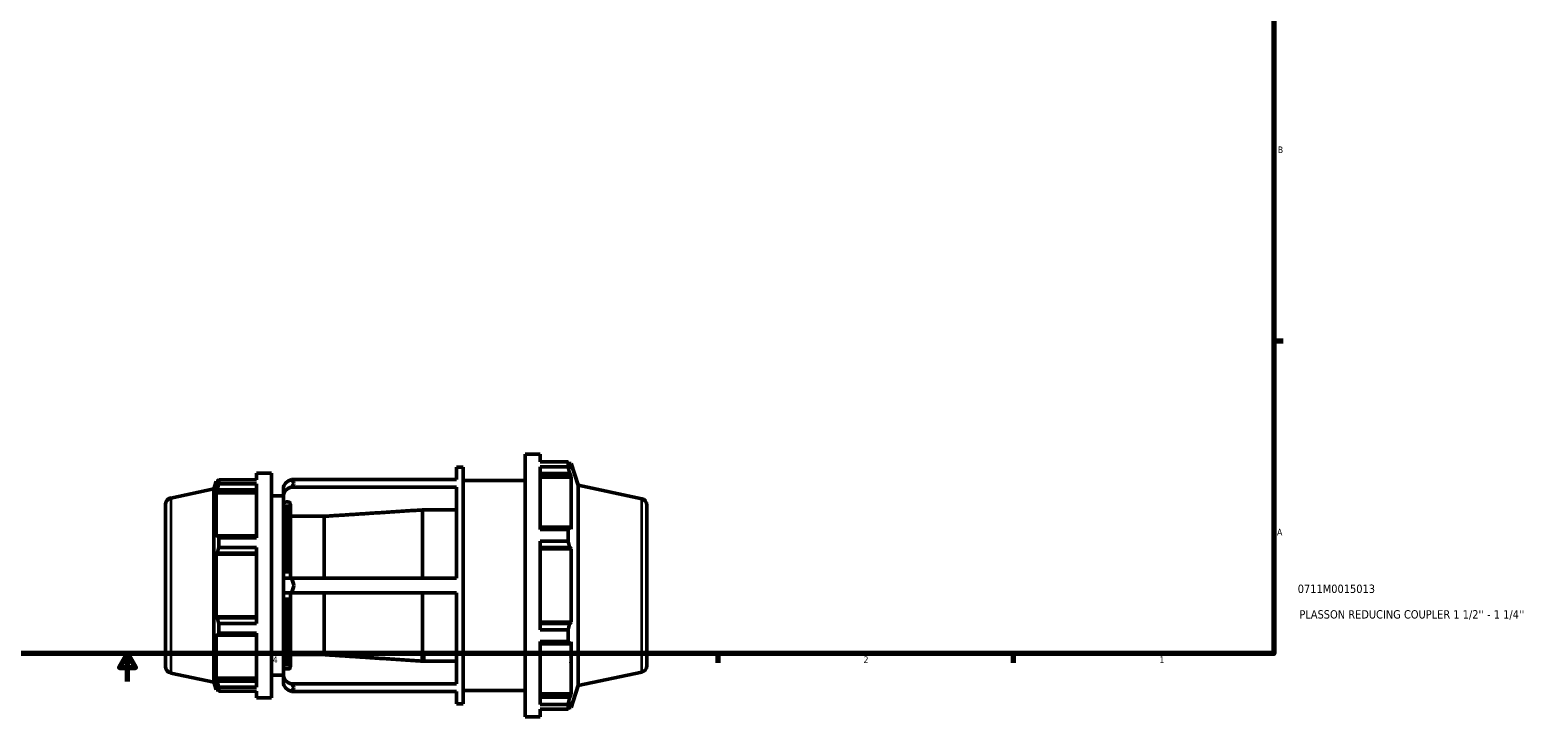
# Model space of a CAD drawing. Header units: inches. Extents: x -3.5 to 52.7, y -14.1 to 34.
# Tile 4 of 8: x 15.6 to 37.3, y 0.1 to 10. Entities that reach past the tile are written whole.
import ezdxf

# ---------------------------------------------------------------- set-up
doc = ezdxf.new("R2010")
doc.units = ezdxf.units.IN
doc.header["$MEASUREMENT"] = 0
for name, color, linetype, lineweight in [('Border (ANSI)', 7, 'Continuous', 70), ('Title (ANSI)', 7, 'Continuous', 50), ('Visible (ANSI)', 7, 'Continuous', 50), ('Visible Narrow (ANSI)', 7, 'Continuous', 35)]:
    doc.layers.add(name, color=color, linetype=linetype, lineweight=lineweight)
doc.styles.add('Note Text (ANSI)', font='tahoma.ttf')
doc.styles.add('Text Style29', font='tahoma.ttf')

# ---------------------------------------------------------------- blocks, each defined once
blk = doc.blocks.new('Borders Default Border')
at = {"layer": 'Border (ANSI)'}
for p, q in [((33.5, 5.5), (33.634, 5.5)), ((21.25, 1), (21.25, 0.866)), ((25.5, 1), (25.5, 0.866)), ((29.75, 1), (29.75, 0.866))]:
    blk.add_line(p, q, dxfattribs=at)
at = {"layer": 'Border (ANSI)', "flags": 128}
for points in [[(0.5, 1), (0.5, 21), (33.5, 21), (33.5, 1), (0.5, 1)], [(17, 0.6), (17, 1), (16.885, 0.8), (17.115, 0.8), (17, 1)]]:
    blk.add_lwpolyline(points, dxfattribs=at)
at = {"layer": 'Border (ANSI)', "color": 5, "true_color": 0x0000ff, "char_height": 0.0945, "attachment_point": 7, "style": 'Note Text (ANSI)'}
for s, insert in [('B', (33.558, 8.203)), ('A', (33.547, 2.703)), ('4', (19.092, 0.866)), ('3', (23.346, 0.864)), ('2', (27.596, 0.866)), ('1', (31.854, 0.866))]:
    blk.add_mtext(s, dxfattribs=dict(at, insert=insert))
blk = doc.blocks.new('Title Blocks ANSI - Large')
at = {"layer": 'Title (ANSI)', "color": 5, "true_color": 0x0000ff, "style": 'Text Style29'}
for tag, p in [('PART_NUMBER_001', (0.345, 0.873)), ('DESCRIPTION_001', (0.369, 0.505))]:
    blk.add_attdef(tag, p, '', height=0.12, dxfattribs=at)

msp = doc.modelspace()

# ---------------------------------------------------------------- linework, layer by layer
at = {"layer": 'Visible (ANSI)'}
for p, q in [((22.725, 0.09), (22.725, 3.87)), ((22.725, 3.87), (22.941, 3.87)), ((22.941, 3.759), (22.941, 3.87)), ((22.941, 3.759), (23.342, 3.759)), ((22.941, 2.785), (22.941, 3.69)), ((23.342, 3.69), (22.941, 3.69)), ((23.342, 3.69), (23.342, 3.759)), ((23.352, 3.738), (23.385, 3.738)), ((23.385, 3.657), (23.366, 3.711)), ((23.487, 3.422), (23.385, 3.738)), ((23.385, 3.657), (23.385, 3.738)), ((18.241, 3.371), (18.277, 3.482)), ((18.277, 3.482), (18.277, 3.413)), ((18.305, 3.482), (18.277, 3.482)), ((18.314, 3.5), (18.857, 3.5)), ((18.314, 3.442), (18.314, 3.5)), ((18.857, 3.595), (18.857, 3.5)), ((18.857, 3.595), (19.073, 3.595)), ((19.073, 3.595), (19.073, 0.365)), ((19.365, 3.504), (21.734, 3.504)), ((21.734, 3.504), (21.734, 3.681)), ((21.734, 3.681), (21.833, 3.681)), ((21.833, 0.279), (21.833, 3.681)), ((21.833, 3.492), (22.725, 3.492)), ((22.941, 3.59), (23.366, 3.59)), ((22.941, 3.539), (23.385, 3.539)), ((23.366, 3.59), (23.385, 3.539)), ((23.385, 2.792), (23.385, 3.539)), ((17.623, 3.239), (18.241, 3.371)), ((18.241, 0.59), (18.241, 3.371)), ((18.293, 3.459), (18.277, 3.413)), ((18.277, 3.313), (18.293, 3.356)), ((18.857, 3.313), (18.277, 3.313)), ((18.277, 3.313), (18.277, 2.674)), ((18.293, 3.356), (18.857, 3.356)), ((18.857, 3.442), (18.314, 3.442)), ((18.857, 3.442), (18.857, 2.668)), ((19.073, 3.272), (19.246, 3.272)), ((19.246, 3.376), (19.246, 3.401)), ((19.246, 3.376), (19.246, 3.269)), ((19.246, 3.269), (19.246, 3.153)), ((21.734, 3.397), (19.365, 3.397)), ((21.734, 2.088), (21.734, 3.397)), ((23.487, 0.539), (23.487, 3.422)), ((24.402, 3.227), (23.487, 3.422)), ((17.548, 0.814), (17.548, 3.147)), ((19.246, 2.088), (19.246, 3.153)), ((19.312, 3.182), (19.279, 3.182)), ((19.345, 3.153), (19.345, 2.088)), ((21.247, 2.088), (21.247, 3.068)), ((21.734, 3.068), (21.247, 3.068)), ((24.477, 3.135), (24.477, 0.826)), ((19.832, 2.976), (19.345, 2.976)), ((19.832, 2.088), (19.832, 2.976)), ((18.293, 2.696), (18.277, 2.674)), ((18.857, 2.696), (18.293, 2.696)), ((18.314, 2.668), (18.857, 2.668)), ((18.314, 2.527), (18.314, 2.668)), ((23.366, 2.818), (22.941, 2.818)), ((22.941, 2.785), (23.342, 2.785)), ((22.941, 1.34), (22.941, 2.62)), ((23.342, 2.62), (22.941, 2.62)), ((23.342, 2.62), (23.342, 2.785)), ((23.385, 2.792), (23.366, 2.818)), ((18.277, 2.432), (18.293, 2.447)), ((18.857, 2.432), (18.277, 2.432)), ((18.277, 2.432), (18.277, 1.529)), ((18.293, 2.447), (18.857, 2.447)), ((18.857, 2.527), (18.314, 2.527)), ((18.857, 2.527), (18.857, 1.433)), ((22.941, 2.526), (23.366, 2.526)), ((22.941, 2.509), (23.385, 2.509)), ((23.366, 2.526), (23.385, 2.509)), ((23.385, 1.452), (23.385, 2.509)), ((19.246, 2.088), (19.365, 2.088)), ((19.246, 2.088), (19.246, 1.873)), ((19.365, 2.088), (21.734, 2.088)), ((19.365, 1.873), (19.246, 1.873)), ((19.246, 0.808), (19.246, 1.873)), ((19.345, 1.873), (19.345, 0.808)), ((21.734, 1.873), (19.365, 1.873)), ((19.832, 0.985), (19.832, 1.873)), ((21.247, 0.892), (21.247, 1.873)), ((21.734, 0.564), (21.734, 1.873)), ((18.857, 1.529), (18.277, 1.529)), ((18.293, 1.514), (18.277, 1.529)), ((18.857, 1.514), (18.293, 1.514)), ((18.314, 1.433), (18.857, 1.433)), ((18.314, 1.292), (18.314, 1.433)), ((22.941, 1.452), (23.385, 1.452)), ((23.366, 1.435), (22.941, 1.435)), ((22.941, 1.34), (23.342, 1.34)), ((23.342, 1.175), (23.342, 1.34)), ((23.385, 1.452), (23.366, 1.435)), ((18.277, 1.287), (18.293, 1.264)), ((18.277, 1.287), (18.277, 0.648)), ((18.293, 1.264), (18.857, 1.264)), ((18.857, 1.292), (18.314, 1.292)), ((18.857, 1.292), (18.857, 0.519)), ((22.941, 0.27), (22.941, 1.175)), ((23.342, 1.175), (22.941, 1.175)), ((22.941, 1.143), (23.366, 1.143)), ((23.366, 1.143), (23.385, 1.169)), ((23.385, 0.421), (23.385, 1.169)), ((19.345, 0.985), (19.832, 0.985)), ((21.247, 0.892), (21.734, 0.892)), ((17.623, 0.721), (18.241, 0.59)), ((19.073, 0.688), (19.246, 0.688)), ((19.246, 0.808), (19.246, 0.692)), ((19.246, 0.692), (19.246, 0.584)), ((19.279, 0.779), (19.312, 0.779)), ((24.402, 0.733), (23.487, 0.539)), ((18.241, 0.59), (18.277, 0.478)), ((18.857, 0.648), (18.277, 0.648)), ((18.293, 0.605), (18.277, 0.648)), ((18.277, 0.548), (18.293, 0.502)), ((18.277, 0.548), (18.277, 0.478)), ((18.305, 0.478), (18.277, 0.478)), ((18.857, 0.605), (18.293, 0.605)), ((18.314, 0.519), (18.857, 0.519)), ((18.314, 0.461), (18.314, 0.519)), ((18.857, 0.461), (18.314, 0.461)), ((18.857, 0.461), (18.857, 0.365)), ((19.246, 0.56), (19.246, 0.584)), ((19.365, 0.564), (21.734, 0.564)), ((21.734, 0.456), (19.365, 0.456)), ((21.734, 0.279), (21.734, 0.456)), ((21.833, 0.468), (22.725, 0.468)), ((23.487, 0.539), (23.385, 0.223)), ((18.857, 0.365), (19.073, 0.365)), ((21.734, 0.279), (21.833, 0.279)), ((22.941, 0.421), (23.385, 0.421)), ((23.366, 0.371), (22.941, 0.371)), ((22.941, 0.27), (23.342, 0.27)), ((23.342, 0.202), (23.342, 0.27)), ((23.352, 0.223), (23.385, 0.223)), ((23.385, 0.421), (23.366, 0.371)), ((23.366, 0.25), (23.385, 0.304)), ((23.385, 0.223), (23.385, 0.304)), ((22.725, 0.09), (22.941, 0.09)), ((22.941, 0.09), (22.941, 0.202)), ((23.342, 0.202), (22.941, 0.202))]:
    msp.add_line(p, q, dxfattribs=at)
for centre, radius, start, end in [((19.279, 3.401), 0.0331, 131.9571, 180), ((17.643, 3.147), 0.0947, 102, 180), ((24.383, 3.135), 0.0947, 0, 78), ((17.643, 0.814), 0.0947, 180, 258), ((24.383, 0.826), 0.0947, 282, 0), ((19.279, 0.56), 0.0331, 180, 228.0429)]:
    msp.add_arc(centre, radius, start, end, dxfattribs=at)
for centre, start_param, end_param in [((19.397, 3.376), 4.925198, 6.283185), ((19.397, 3.269), 4.925198, 6.283185), ((19.397, 0.692), 0, 1.357987), ((19.397, 0.584), 0, 1.357987)]:
    msp.add_ellipse(centre, major_axis=(-0.151, 0), ratio=0.866025, start_param=start_param, end_param=end_param, dxfattribs=at)
for points, weights in [([(23.342, 3.759), (23.354, 3.734), (23.366, 3.711)], [1, 1.00324495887, 1.00567881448]), ([(23.366, 3.59), (23.354, 3.639), (23.342, 3.69)], [1.00567881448, 1.00324495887, 1]), ([(18.293, 3.459), (18.303, 3.479), (18.314, 3.5)], [1.002380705, 1.00159854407, 1]), ([(18.314, 3.442), (18.303, 3.398), (18.293, 3.356)], [1, 1.00159854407, 1.002380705]), ([(21.247, 3.068), (20.51, 3.02), (19.832, 2.976)], [1, 1.000883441, 1]), ([(18.293, 2.696), (18.303, 2.682), (18.314, 2.668)], [1.002380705, 1.00159854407, 1]), ([(23.342, 2.785), (23.354, 2.802), (23.366, 2.818)], [1, 1.00324495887, 1.00567881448]), ([(23.366, 2.526), (23.354, 2.572), (23.342, 2.62)], [1.00567881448, 1.00324495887, 1]), ([(18.314, 2.527), (18.303, 2.486), (18.293, 2.447)], [1, 1.00159854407, 1.002380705]), ([(18.293, 1.514), (18.303, 1.475), (18.314, 1.433)], [1.002380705, 1.00159854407, 1]), ([(23.342, 1.34), (23.354, 1.388), (23.366, 1.435)], [1, 1.00324495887, 1.00567881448]), ([(18.314, 1.292), (18.303, 1.278), (18.293, 1.264)], [1, 1.00159854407, 1.002380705]), ([(23.366, 1.143), (23.354, 1.159), (23.342, 1.175)], [1.00567881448, 1.00324495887, 1]), ([(19.832, 0.985), (20.51, 0.94), (21.247, 0.892)], [1, 1.0008834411, 1]), ([(18.293, 0.605), (18.303, 0.563), (18.314, 0.519)], [1.002380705, 1.00159854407, 1]), ([(18.314, 0.461), (18.303, 0.482), (18.293, 0.502)], [1, 1.00159854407, 1.002380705]), ([(23.342, 0.27), (23.354, 0.322), (23.366, 0.371)], [1, 1.00324495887, 1.00567881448]), ([(23.366, 0.25), (23.354, 0.226), (23.342, 0.202)], [1.00567881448, 1.00324495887, 1])]:
    msp.add_rational_spline(points, weights, degree=2, dxfattribs=at)
for points in [[(19.397, 3.453), (19.387, 3.471), (19.376, 3.488), (19.365, 3.504)], [(19.365, 3.397), (19.376, 3.417), (19.387, 3.436), (19.397, 3.453)], [(19.397, 1.98), (19.387, 2.015), (19.376, 2.051), (19.365, 2.088)], [(19.365, 1.873), (19.376, 1.91), (19.387, 1.946), (19.397, 1.98)], [(19.397, 0.507), (19.387, 0.525), (19.376, 0.544), (19.365, 0.564)], [(19.365, 0.456), (19.376, 0.473), (19.387, 0.49), (19.397, 0.507)]]:
    msp.add_open_spline(points, degree=3, dxfattribs=at)
for points, knots in [([(19.279, 3.182), (19.275, 3.182), (19.27, 3.181), (19.263, 3.178), (19.258, 3.176), (19.253, 3.171), (19.25, 3.167), (19.247, 3.161), (19.246, 3.157), (19.246, 3.153)], [0, 0, 0, 0, 0.0311465, 0.0311465, 0.0623368, 0.0623368, 0.0935815, 0.0935815, 0.1248735, 0.1248735, 0.1248735, 0.1248735]), ([(19.345, 3.153), (19.345, 3.157), (19.344, 3.161), (19.341, 3.167), (19.338, 3.171), (19.332, 3.176), (19.328, 3.178), (19.321, 3.181), (19.316, 3.182), (19.312, 3.182)], [-0.1248735, -0.1248735, -0.1248735, -0.1248735, -0.0935815, -0.0935815, -0.0623368, -0.0623368, -0.0311465, -0.0311465, 0, 0, 0, 0]), ([(19.246, 0.808), (19.246, 0.804), (19.247, 0.8), (19.25, 0.793), (19.253, 0.79), (19.258, 0.785), (19.263, 0.782), (19.27, 0.78), (19.275, 0.779), (19.279, 0.779)], [-0.1248735, -0.1248735, -0.1248735, -0.1248735, -0.0935815, -0.0935815, -0.0623368, -0.0623368, -0.0311465, -0.0311465, 0, 0, 0, 0]), ([(19.312, 0.779), (19.316, 0.779), (19.321, 0.78), (19.328, 0.782), (19.332, 0.785), (19.338, 0.79), (19.341, 0.793), (19.344, 0.8), (19.345, 0.804), (19.345, 0.808)], [0, 0, 0, 0, 0.0311465, 0.0311465, 0.0623368, 0.0623368, 0.0935815, 0.0935815, 0.1248735, 0.1248735, 0.1248735, 0.1248735])]:
    msp.add_open_spline(points, degree=3, knots=knots, dxfattribs=at)
at = {"layer": 'Visible Narrow (ANSI)'}
for p, q in [((17.623, 3.224), (17.623, 0.737)), ((19.279, 3.144), (19.279, 2.153)), ((19.312, 2.153), (19.312, 3.144)), ((24.402, 0.749), (24.402, 3.212)), ((19.279, 1.808), (19.279, 0.817)), ((19.312, 0.817), (19.312, 1.808))]:
    msp.add_line(p, q, dxfattribs=at)

# ---------------------------------------------------------------- block references
msp.add_blockref('Borders Default Border', (0, 0))
msp.add_blockref('Title Blocks ANSI - Large', (33.5, 1)).add_auto_attribs({'PART_NUMBER_001': '0711M0015013', 'DESCRIPTION_001': "PLASSON REDUCING COUPLER 1 1/2'' - 1 1/4''"})

doc.saveas('drawing.dxf')
